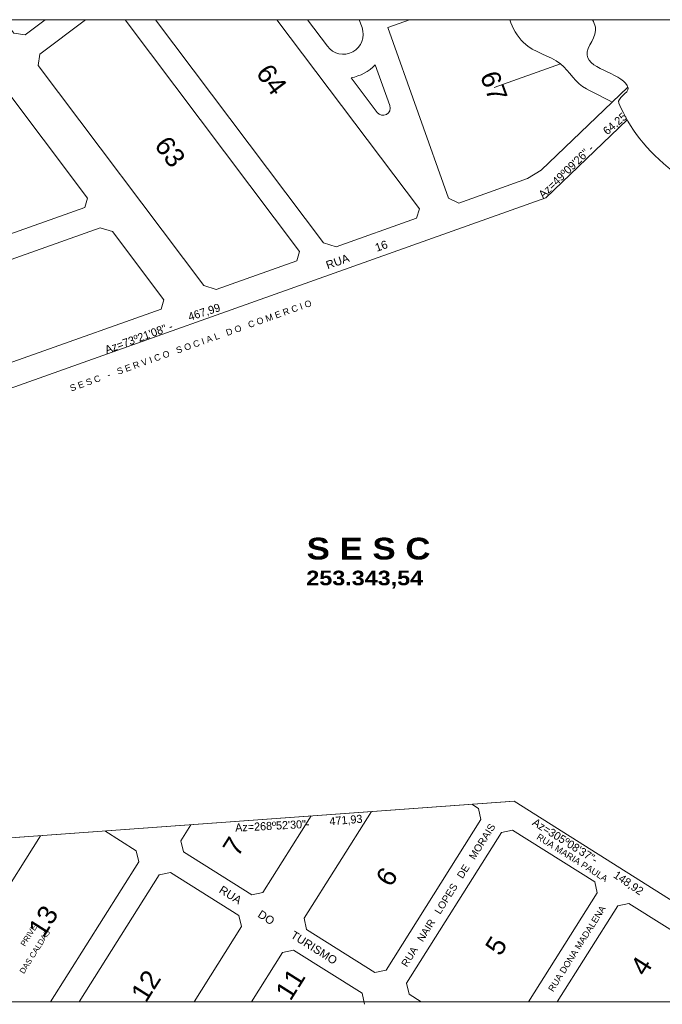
# Model space of a CAD drawing. Header units: metres. Extents: x -33 to 1508, y -379 to 284.
# Tile 175 of 186: x 572 to 969, y -377 to 231. Entities that reach past the tile are written whole.
import ezdxf

# ---------------------------------------------------------------- set-up
doc = ezdxf.new("R2010")
doc.units = ezdxf.units.M
for name, color, linetype, lineweight in [('AR-ALV-VIS-2', 50, 'Continuous', 9), ('AR-ALV-VIS-5', 50, 'Continuous', 9), ('AR-ARE-TXT', 50, 'Continuous', 9), ('AR-COTAS', 50, 'Continuous', 9), ('AR-TXT-AMB', 50, 'Continuous', 9), ('AR-XX-TXT', 50, 'Continuous', 9), ('Planta de situação_dwg', 252, 'Continuous', 9)]:
    doc.layers.add(name, color=color, linetype=linetype, lineweight=lineweight)
doc.styles.add('Arial Black', font='txt', dxfattribs={"height": 13.46625})
doc.styles.add('Arial Black_1', font='txt', dxfattribs={"height": 9.027})
doc.styles.add('Arial_1', font='arial.ttf', dxfattribs={"height": 3.974286})
doc.styles.add('Arial_11', font='arial.ttf', dxfattribs={"height": 3.974286})
doc.styles.add('Arial_12', font='arial.ttf', dxfattribs={"height": 4.473529})
doc.styles.add('Arial_2', font='arial.ttf', dxfattribs={"height": 11.848101})
doc.styles.add('Arial_6', font='arial.ttf', dxfattribs={"height": 3.479402})
doc.styles.add('Arial_9', font='arial.ttf', dxfattribs={"height": 5})
doc.styles.add('Stylus BT', font='stylu.ttf', dxfattribs={"height": 4.995})

# ---------------------------------------------------------------- blocks, each defined once
blk = doc.blocks.new('Planta de situação_dwg-1544808-PLANTA DE SITUAÇÃO')
at = {"layer": 'AR-ALV-VIS-2', "flags": 128}
for points in [[(5055.39, 169.36), (5005.08, 121.24), (4563.69, -35.87), (4577.85, -78.07), (4564.03, -110.95), (4555.14, -121.88)], [(4365.61, -141.57), (4348.16, -298.12), (4985.63, -251.86)], [(4348.16, -298.12), (4985.44, -251.75), (5106.72, -328.22), (5113.62, -326.66), (5146.34, -274.76)]]:
    blk.add_lwpolyline(points, dxfattribs=at)
at = {"layer": 'AR-ALV-VIS-5'}
for p, q in [((4869.98, 214.92), (4857.62, 231.34)), ((4889.69, 231.34), (4891.43, 226.46)), ((4899.61, 203.48), (4908.59, 178.23)), ((5014.05, 204.04), (4973.21, 189.5)), ((4900.76, 174.02), (4884.64, 195.43)), ((4959.33, -253.68), (4963.41, -256.25)), ((4994.42, -375.82), (5036.88, -308.49))]:
    blk.add_line(p, q, dxfattribs=at)
at = {"layer": 'AR-ALV-VIS-5', "flags": 128}
for points in [[(4567.86, 231.34), (4565.08, 229.25), (4662.44, 99.88), (4670.16, 97.56), (4719.97, 115.29), (4721.67, 120.96), (4638.6, 231.34)], [(4695.57, 231.34), (4683.17, 222.01), (4676.17, 223), (4669.89, 231.34)], [(4720.52, 231.34), (4692.19, 210.03), (4691.2, 203.02), (4793.6, 66.95), (4801.32, 64.63), (4851.13, 82.36), (4852.83, 88.03), (4744.98, 231.34)], [(4763.75, 231.34), (4867.64, 93.3), (4875.35, 90.98), (4925.16, 108.71), (4926.87, 114.38), (4838.84, 231.34)], [(4905.87, 231.34), (4905.64, 231.26), (4905.61, 231.34)], [(5055.78, 189.58), (5002.16, 138.29), (4993.83, 133.15), (4951.26, 118), (4944.87, 121.03), (4907.32, 226.55), (4920.79, 231.34)], [(4551.49, 39.4), (4729.42, 102.73), (4737.14, 100.41), (4768.92, 58.17), (4767.22, 52.49), (4609.17, -3.76), (4599.28, -3.55)], [(4860, -260.89), (4830.18, -308.19), (4823.28, -309.75), (4780.99, -283.08), (4779.42, -276.19), (4785.65, -266.31)], [(4897.18, -258.18), (4855.55, -324.19), (4857.11, -331.09), (4899.41, -357.76), (4906.3, -356.19), (4964.98, -263.15), (4963.41, -256.25)], [(4692.71, -273.09), (4635.97, -363.06), (4637.54, -369.96), (4646.83, -375.82)], [(4698.86, -375.82), (4753.4, -289.33), (4751.84, -282.44), (4732.43, -270.19)], [(4928.05, -375.82), (4920.55, -371.09), (4918.99, -364.2), (4977.67, -271.15), (4984.56, -269.59), (5035.31, -301.59), (5036.88, -308.49)], [(4716.6, -375.82), (4766.09, -297.33), (4772.99, -295.77), (4815.28, -322.44), (4816.84, -329.34), (4787.53, -375.82)], [(5012.15, -375.82), (5049.56, -316.49), (5056.46, -314.93), (5098.75, -341.6), (5100.32, -348.49), (5083.09, -375.82)], [(4823, -375.82), (4842.22, -345.34), (4849.11, -343.78), (4891.41, -370.45), (4892.97, -377.34)]]:
    blk.add_lwpolyline(points, dxfattribs=at)
at = {"layer": 'AR-ALV-VIS-5'}
for centre, radius, start, end in [((4879.82, 222.33), 12.32, 216.96367, 19.59221), ((4879.82, 222.33), 27.32, 280.15891, 316.39688), ((4904.36, 176.72), 4.5, 216.96368, 19.59222)]:
    blk.add_arc(centre, radius, start, end, dxfattribs=at)
for points in [[(4982.75, 231.34), (4984.41, 226.1), (4987.23, 221.26), (4991.33, 217.18)], [(5033.93, 231.34), (5034.7, 229.86), (5035.29, 228.33), (5035.69, 226.75)], [(5035.69, 226.75), (5037.14, 221.11), (5029.88, 214.66), (5030.55, 209.45)], [(4991.33, 217.18), (4997.86, 210.66), (5007.36, 209.45), (5014.05, 204.04)], [(5030.55, 209.45), (5031.75, 200.05), (5054.29, 197.88), (5055.94, 189.08)], [(5014.05, 204.04), (5019.75, 199.42), (5023.53, 191.93), (5030.17, 188.55)], [(5055.94, 189.08), (5056.5, 186.1), (5048.78, 182.78), (5050.14, 179.73)], [(5030.17, 188.55), (5035.51, 185.83), (5040.84, 183.11), (5046.17, 180.39)], [(5050.14, 179.73), (5056.78, 164.73), (5066.99, 150.22), (5083.88, 137.58)]]:
    blk.add_open_spline(points, degree=3, dxfattribs=at)
at = {"layer": 'AR-COTAS', "flags": 128}
blk.add_lwpolyline([(4256.84, 231.34), (5339.65, 231.34), (5339.65, -375.82), (4256.84, -375.82)], close=True, dxfattribs=at)
at = {"layer": 'AR-ARE-TXT', "color": 7, "attachment_point": 2, "line_spacing_factor": 0.938532}
for s, insert, char_height, width, rotation, style in [('64', (4840.33, 197.96), 11.848, 22.1894, 306.96366, 'Arial_2'), ('67', (4978.52, 192.32), 11.848, 22.1894, 290.10889, 'Arial_2'), ('63', (4777.52, 153.3), 11.848, 22.1894, 306.96366, 'Arial_2'), ('RUA         16', (4887.34, 88.43), 5, 47.6098, 19.59221, 'Arial_9'), ('7', (4807.03, -276.57), 11.85, 11.0947, 57.76504, 'Arial_2'), ('RUA   NAIR   LOPES   DE   MORAIS', (4942.86, -308.66), 4.4735, 123.2611, 57.76508, 'Arial_12'), ('RUA MARIA PAULA', (5022.46, -285.05), 3.9743, 60.7162, 327.76501, 'Arial_11'), ('6', (4901.64, -295.27), 11.85, 11.0947, 57.76504, 'Arial_2'), ('RUA       DO       TURISMO', (4840.95, -326.23), 5, 100.584, 327.76501, 'Arial_9'), ('13', (4689.26, -322.72), 11.848, 22.1894, 57.76504, 'Arial_2'), ('RUA DONA MADALENA', (5022.59, -341.87), 3.9743, 73.6549, 57.76508, 'Arial_11'), ('5', (4969.31, -337.94), 11.85, 11.0947, 57.76504, 'Arial_2'), ('4', (5059.01, -350.43), 11.85, 11.0947, 57.76504, 'Arial_2'), ('12', (4752.7, -362.72), 11.848, 22.1894, 57.76504, 'Arial_2'), ('11', (4842.02, -361.72), 11.848, 22.1894, 57.76504, 'Arial_2')]:
    blk.add_mtext(s, dxfattribs=dict(at, insert=insert, char_height=char_height, width=width, rotation=rotation, style=style))
at = {"layer": 'AR-ARE-TXT', "color": 7, "attachment_point": 2, "line_spacing_factor": 1.176471}
for s, insert, char_height, width, style in [('S E S C', (4895.46, -88.9), 13.466, 88.392, 'Arial Black'), ('253.343,54', (4893.08, -109.26), 9.027, 90.5256, 'Arial Black_1')]:
    blk.add_mtext(s, dxfattribs=dict(at, insert=insert, char_height=char_height, width=width, style=style))
at = {"layer": 'AR-TXT-AMB', "color": 7}
for s, insert, char_height, width, attachment_point, rotation, line_spacing_factor, style in [('64,25', (5039.82, 163.56), 4.995, 26.3347, 1, 40.64449, 1.070803, 'Stylus BT'), ('Az=49º09\'26" -', (5000, 124.07), 4.995, 65.0443, 1, 44.09103, 1.070803, 'Stylus BT'), ('467,99', (4783.31, 49.88), 4.995, 32.1869, 1, 17.78914, 1.070803, 'Stylus BT'), ('Az=73º21\'08" -', (4731.76, 29.45), 4.995, 65.0443, 1, 19.9966, 1.070803, 'Stylus BT'), ('Az=305º08\'37"-', (4998.86, -261.95), 4.995, 67.9704, 1, 327.86138, 1.070803, 'Stylus BT'), ('148,92', (5049.23, -294.45), 4.995, 32.1869, 1, 325.48011, 1.070803, 'Stylus BT'), ('PRIVE', (4683.88, -333.83), 3.479, 17.3939, 2, 57.76508, 0.938532, 'Arial_6'), ('DAS CALDAS', (4687.59, -343.9), 3.479, 36.7386, 2, 57.76508, 0.938532, 'Arial_6')]:
    blk.add_mtext(s, dxfattribs=dict(at, insert=insert, char_height=char_height, width=width, attachment_point=attachment_point, rotation=rotation, line_spacing_factor=line_spacing_factor, style=style))
at = {"layer": 'AR-XX-TXT', "color": 7}
for s, insert, char_height, width, attachment_point, rotation, line_spacing_factor, style in [('S E S C   -   S E R V I C O   S O C I A L   D O   C O M E R C I O', (4784.81, 31.74), 3.9743, 190.881, 2, 19.59221, 0.938532, 'Arial_1'), ('471,93', (4871.07, -261.75), 4.995, 32.1869, 1, 4.70563, 1.070803, 'Stylus BT'), ('Az=268º52\'30"-', (4812.85, -265.67), 4.995, 67.9704, 1, 2.98741, 1.070803, 'Stylus BT')]:
    blk.add_mtext(s, dxfattribs=dict(at, insert=insert, char_height=char_height, width=width, attachment_point=attachment_point, rotation=rotation, line_spacing_factor=line_spacing_factor, style=style))

msp = doc.modelspace()

# ---------------------------------------------------------------- block references
at = {"layer": 'Planta de situação_dwg', "color": 50}
msp.add_blockref('Planta de situação_dwg-1544808-PLANTA DE SITUAÇÃO', (-4107.953, 0), dxfattribs=at)

doc.saveas('drawing.dxf')
